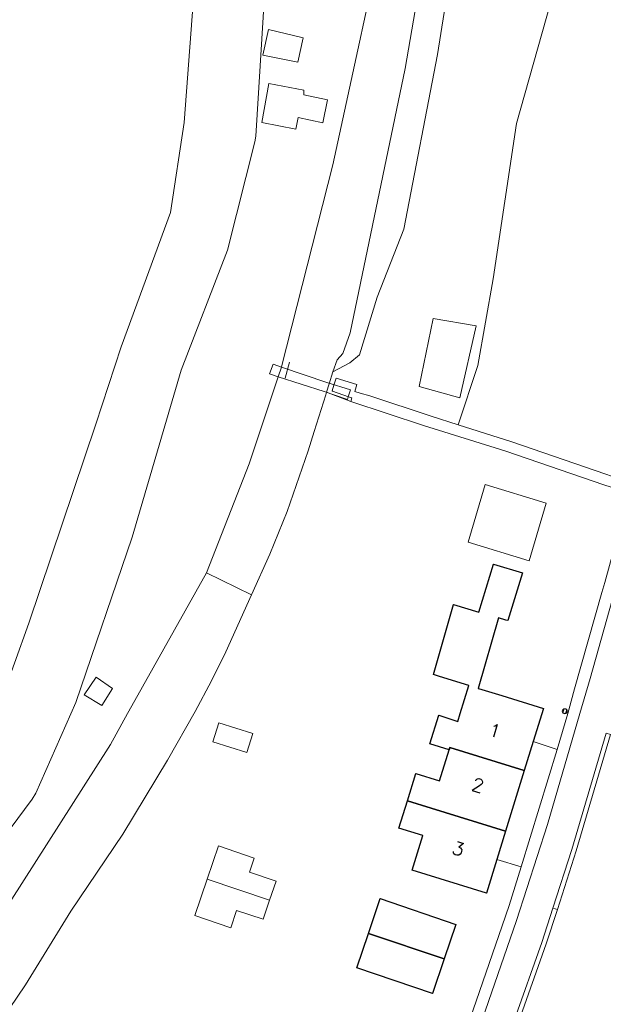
# Model space of a CAD drawing. Header units: metres. Extents: x 105376 to 107446, y 444190 to 447356.
# Tile 71 of 90: x 107212 to 107270, y 445971 to 446069. Entities that reach past the tile are written whole.
import ezdxf
from ezdxf.enums import TextEntityAlignment as Align

# ---------------------------------------------------------------- set-up
doc = ezdxf.new("R2010")
doc.units = ezdxf.units.M
doc.header["$MEASUREMENT"] = 0
for name, color, linetype, lineweight in [('begroeid terreindeel kenmerkpunt', 3, 'Continuous', 0), ('huisnummerreeks BGT', 7, 'Continuous', 0), ('kunstwerkdeel plus 1 vlak', 4, 'Continuous', 0), ('onbegroeid terreindeel vlak', 5, 'Continuous', 0), ('ondersteunend waterdeel vlak', 4, 'Continuous', 0), ('ondersteunend wegdeel vlak', 2, 'Continuous', 0), ('overig bouwwerk IMGEO uitbreiding populatie vlak', 7, 'Continuous', 0), ('overig bouwwerk vlak', 7, 'Continuous', 0), ('pand vlak gecombineerd BAG en BGT', 1, 'Continuous', 30), ('s_rioolkast', 7, 'Continuous', 0), ('scheiding lijn', 7, 'Continuous', 0), ('vlak riool kast', 7, 'Continuous', 0), ('waterdeel vlak', 4, 'Continuous', 0), ('wegdeel vlak', 2, 'Continuous', 0)]:
    doc.layers.add(name, color=color, linetype=linetype, lineweight=lineweight)
doc.styles.get("Standard").update_dxf_attribs({"font": 'romans.shx'})

msp = doc.modelspace()

# ---------------------------------------------------------------- linework, layer by layer
at = {"layer": 'begroeid terreindeel kenmerkpunt', "flags": 128}
for points in [[(107209.567, 446001.034), (107212.477, 446009.056), (107219.162, 446028.954), (107221.7, 446036.67), (107226.634, 446050.111), (107228.01, 446059.134), (107230.64, 446094.17), (107231.718, 446130.187), (107230.71, 446150), (107226.328, 446172.545), (107224.558, 446177.838), (107220.729, 446188.606), (107215.155, 446202.914), (107210.405, 446213.876)], [(107209.567, 446001.034), (107212.477, 446009.056), (107219.162, 446028.954), (107221.7, 446036.67), (107226.634, 446050.111), (107228.01, 446059.134), (107230.64, 446094.17), (107231.718, 446130.187), (107230.71, 446150), (107226.328, 446172.545), (107224.558, 446177.838), (107220.729, 446188.606), (107215.155, 446202.914), (107210.405, 446213.876)], [(107234.161, 446167.184), (107236.596, 446153.104), (107238.08, 446135.07), (107238.48, 446111.368), (107236.227, 446074.564), (107235.168, 446057.759), (107235.085, 446057.173), (107232.333, 446046.344), (107227.692, 446034.367), (107222.818, 446017.647), (107217.173, 446001.13), (107213.176, 445992.045), (107212.813, 445991.449), (107208.355, 445985.514)], [(107234.161, 446167.184), (107236.596, 446153.104), (107238.08, 446135.07), (107238.48, 446111.368), (107236.227, 446074.564), (107235.168, 446057.759), (107235.085, 446057.173), (107232.333, 446046.344), (107227.692, 446034.367), (107222.818, 446017.647), (107217.173, 446001.13), (107213.176, 445992.045), (107212.813, 445991.449), (107208.355, 445985.514)]]:
    msp.add_lwpolyline(points, dxfattribs=at)
at = {"layer": 'kunstwerkdeel plus 1 vlak', "flags": 128}
msp.add_lwpolyline([(107236.911, 446034.935), (107237.736, 446034.648), (107242.283, 446033.116), (107244.641, 446032.373), (107244.43, 446031.7), (107244.344, 446031.423), (107242.015, 446032.216), (107237.416, 446033.687), (107236.56, 446033.986)], close=True, dxfattribs=at)
msp.add_lwpolyline([(107236.911, 446034.935), (107237.736, 446034.648), (107242.283, 446033.116), (107244.641, 446032.373), (107244.43, 446031.7), (107244.344, 446031.423), (107242.015, 446032.216), (107237.416, 446033.687), (107236.56, 446033.986)], close=True, dxfattribs=at)
at = {"layer": 'onbegroeid terreindeel vlak', "flags": 128}
for points in [[(107261.14, 446167.63), (107259.57, 446148.54), (107256.81, 446124.7), (107254.71, 446113), (107252.15, 446098.6), (107248.64, 446081.46), (107242.87, 446054.9), (107237.75, 446034.69), (107237.736, 446034.648), (107237.416, 446033.687), (107234.52, 446024.99), (107230.25, 446014.07), (107222.77, 446000.79), (107222.332, 446000), (107220.63, 445996.93), (107210.52, 445981.09)], [(107261.14, 446167.63), (107259.57, 446148.54), (107256.81, 446124.7), (107254.71, 446113), (107252.15, 446098.6), (107248.64, 446081.46), (107242.87, 446054.9), (107237.75, 446034.69), (107237.736, 446034.648), (107237.416, 446033.687), (107234.52, 446024.99), (107230.25, 446014.07), (107222.77, 446000.79), (107222.332, 446000), (107220.63, 445996.93), (107210.52, 445981.09)], [(107208.355, 445985.514), (107212.813, 445991.449), (107213.176, 445992.045), (107217.173, 446001.13), (107222.818, 446017.647), (107227.692, 446034.367), (107232.333, 446046.344), (107235.085, 446057.173), (107235.168, 446057.759), (107236.227, 446074.564), (107238.48, 446111.368), (107238.08, 446135.07), (107236.596, 446153.104), (107234.161, 446167.184)], [(107208.355, 445985.514), (107212.813, 445991.449), (107213.176, 445992.045), (107217.173, 446001.13), (107222.818, 446017.647), (107227.692, 446034.367), (107232.333, 446046.344), (107235.085, 446057.173), (107235.168, 446057.759), (107236.227, 446074.564), (107238.48, 446111.368), (107238.08, 446135.07), (107236.596, 446153.104), (107234.161, 446167.184)], [(107204.87, 445962.163), (107212.13, 445972.868), (107216.655, 445980.243), (107221.868, 445987.957), (107226.323, 445995.358), (107229.093, 446000.227), (107230.735, 446003.293), (107232.162, 446006.18), (107234.736, 446011.878), (107236.571, 446015.942), (107238.308, 446020.211), (107240.424, 446026.274), (107241.022, 446028.225), (107242.176, 446031.898), (107242.25, 446032.136), (107244.675, 446031.204), (107251.947, 446028.812), (107260.175, 446026.25), (107270.01, 446022.869)], [(107270.11, 446013.13), (107269.78, 446012.11), (107267.05, 446002.49), (107266.5, 446000.39), (107266.386, 446000), (107265.34, 445996.41), (107262.931, 445997.199), (107263.955, 446000.516), (107259.799, 446001.799), (107257.459, 446002.521), (107257.433, 446002.529), (107259.452, 446009.586), (107260.207, 446009.362), (107260.38, 446009.311), (107261.85, 446014.09), (107258.964, 446014.944), (107257.494, 446010.165), (107254.953, 446010.917), (107252.95, 446003.913), (107253.564, 446003.723), (107256.504, 446002.816), (107255.633, 446000), (107255.394, 445999.224), (107253.5, 445999.86), (107252.59, 445996.98), (107254.514, 445996.369), (107253.556, 445993.264), (107251.191, 445994.019), (107250.348, 445991.294), (107249.496, 445988.543), (107251.875, 445987.814), (107250.803, 445984.336), (107258.25, 445982.03), (107259.29, 445985.4), (107261.71, 445984.67), (107260.53, 445980.82), (107259.81, 445978.79), (107256.6, 445969.41)]]:
    msp.add_lwpolyline(points, dxfattribs=at)
for points in [[(107257.222, 446038.792), (107255.587, 446031.572), (107251.516, 446032.733), (107252.93, 446039.525)], [(107257.222, 446038.792), (107255.587, 446031.572), (107251.516, 446032.733), (107252.93, 446039.525)], [(107256.411, 446017.134), (107262.513, 446015.296), (107264.241, 446021.062), (107258.139, 446022.901)], [(107262.931, 445997.199), (107265.34, 445996.41), (107261.71, 445984.67), (107259.29, 445985.4), (107260.17, 445988.251), (107262.039, 445994.309)], [(107262.931, 445997.199), (107265.34, 445996.41), (107261.71, 445984.67), (107259.29, 445985.4), (107260.17, 445988.251), (107262.039, 445994.309)], [(107255.184, 445978.929), (107247.629, 445981.499), (107246.455, 445978.025), (107245.296, 445974.593), (107252.842, 445972.012), (107254.014, 445975.472)]]:
    msp.add_lwpolyline(points, close=True, dxfattribs=at)
at = {"layer": 'ondersteunend waterdeel vlak', "flags": 128}
msp.add_lwpolyline([(107268.689, 446169.624), (107267.617, 446144.974), (107265.024, 446128.114), (107263.501, 446116.553), (107262.39, 446107.918), (107260.595, 446099.398), (107258.127, 446091.049), (107255.368, 446078.56), (107253.344, 446065.93), (107249.991, 446048.469), (107247.31, 446041.653), (107245.538, 446035.882), (107244.591, 446035.078), (107242.886, 446034.187), (107243.321, 446035.374), (107243.867, 446036.025), (107244.624, 446038.091), (107250.13, 446064.529), (107252.328, 446077.328), (107255.451, 446089.934), (107261.488, 446118.746), (107265.287, 446148.948), (107267.719, 446178.786)], dxfattribs=at)
msp.add_lwpolyline([(107268.689, 446169.624), (107267.617, 446144.974), (107265.024, 446128.114), (107263.501, 446116.553), (107262.39, 446107.918), (107260.595, 446099.398), (107258.127, 446091.049), (107255.368, 446078.56), (107253.344, 446065.93), (107249.991, 446048.469), (107247.31, 446041.653), (107245.538, 446035.882), (107244.591, 446035.078), (107242.886, 446034.187), (107243.321, 446035.374), (107243.867, 446036.025), (107244.624, 446038.091), (107250.13, 446064.529), (107252.328, 446077.328), (107255.451, 446089.934), (107261.488, 446118.746), (107265.287, 446148.948), (107267.719, 446178.786)], dxfattribs=at)
at = {"layer": 'ondersteunend wegdeel vlak', "flags": 128}
for points in [[(107265.539, 446074.146), (107261.249, 446059.021), (107258.932, 446043.499), (107257.389, 446034.805), (107255.417, 446028.884), (107252.709, 446029.742), (107246.587, 446031.789), (107245.605, 446032.059), (107245.079, 446032.23), (107245.272, 446032.924), (107243.215, 446033.561), (107242.992, 446032.839), (107242.824, 446032.297), (107242.853, 446032.239), (107244.435, 446031.698), (107244.788, 446031.577), (107244.675, 446031.204), (107242.25, 446032.136), (107242.517, 446032.996), (107242.886, 446034.187), (107244.591, 446035.078), (107245.538, 446035.882), (107247.31, 446041.653), (107249.991, 446048.469), (107253.344, 446065.93), (107255.368, 446078.56)], [(107282.18, 446072.15), (107281.707, 446067.402), (107280.704, 446062.124), (107279.504, 446055.668), (107279.043, 446053.474), (107278.743, 446052.047), (107278.014, 446047.534), (107277.095, 446041.845), (107275.426, 446035.336), (107273.673, 446029.745), (107272.589, 446027.826), (107271.754, 446026.407), (107270.774, 446023.76), (107270.193, 446023.936), (107260.775, 446027.186), (107255.417, 446028.884), (107257.389, 446034.805), (107258.932, 446043.499), (107261.249, 446059.021), (107265.539, 446074.146)], [(107282.18, 446072.15), (107281.707, 446067.402), (107280.704, 446062.124), (107279.504, 446055.668), (107279.043, 446053.474), (107278.743, 446052.047), (107278.014, 446047.534), (107277.095, 446041.845), (107275.426, 446035.336), (107273.673, 446029.745), (107272.589, 446027.826), (107271.754, 446026.407), (107270.774, 446023.76), (107270.193, 446023.936), (107260.775, 446027.186), (107255.417, 446028.884), (107257.389, 446034.805), (107258.932, 446043.499), (107261.249, 446059.021), (107265.539, 446074.146)]]:
    msp.add_lwpolyline(points, dxfattribs=at)
for points in [[(107257.222, 446038.792), (107252.93, 446039.525), (107251.516, 446032.733), (107255.587, 446031.572)], [(107264.9, 445980.55), (107266.79, 445986.42), (107270.226, 445998.063), (107270.677, 445997.93), (107267.239, 445986.281), (107265.347, 445980.406)], [(107264.9, 445980.55), (107266.79, 445986.42), (107270.226, 445998.063), (107270.677, 445997.93), (107267.239, 445986.281), (107265.347, 445980.406)], [(107261.03, 445969.31), (107263.78, 445977.12), (107264.9, 445980.55), (107265.347, 445980.406), (107264.223, 445976.964), (107261.473, 445969.154), (107260.192, 445965.57), (107259.75, 445965.73)], [(107261.03, 445969.31), (107263.78, 445977.12), (107264.9, 445980.55), (107265.347, 445980.406), (107264.223, 445976.964), (107261.473, 445969.154), (107260.192, 445965.57), (107259.75, 445965.73)]]:
    msp.add_lwpolyline(points, close=True, dxfattribs=at)
at = {"layer": 'overig bouwwerk IMGEO uitbreiding populatie vlak', "flags": 128}
for points in [[(107236.46, 446068.41), (107239.922, 446067.602), (107239.385, 446065.161), (107235.89, 446065.86)], [(107236.46, 446068.41), (107239.922, 446067.602), (107239.385, 446065.161), (107235.89, 446065.86)], [(107239.403, 446059.615), (107239.181, 446058.461), (107235.764, 446059.127), (107236.474, 446063.032), (107239.98, 446062.366), (107239.98, 446061.878), (107242.332, 446061.39), (107241.888, 446059.082)], [(107239.403, 446059.615), (107239.181, 446058.461), (107235.764, 446059.127), (107236.474, 446063.032), (107239.98, 446062.366), (107239.98, 446061.878), (107242.332, 446061.39), (107241.888, 446059.082)], [(107220.846, 446002.53), (107219.776, 446000.8), (107217.996, 446001.89), (107219.196, 446003.65)], [(107220.846, 446002.53), (107219.776, 446000.8), (107217.996, 446001.89), (107219.196, 446003.65)], [(107231.478, 445999.088), (107234.88, 445998.015), (107234.281, 445996.115), (107230.879, 445997.187)], [(107231.478, 445999.088), (107234.88, 445998.015), (107234.281, 445996.115), (107230.879, 445997.187)], [(107230.316, 445983.451), (107231.439, 445986.774), (107235.023, 445985.563), (107234.545, 445984.146), (107237.201, 445983.248), (107236.554, 445981.335)], [(107230.316, 445983.451), (107231.439, 445986.774), (107235.023, 445985.563), (107234.545, 445984.146), (107237.201, 445983.248), (107236.554, 445981.335)], [(107229.083, 445979.8), (107230.316, 445983.451), (107236.554, 445981.335), (107235.91, 445979.43), (107233.255, 445980.328), (107232.668, 445978.589)], [(107229.083, 445979.8), (107230.316, 445983.451), (107236.554, 445981.335), (107235.91, 445979.43), (107233.255, 445980.328), (107232.668, 445978.589)]]:
    msp.add_lwpolyline(points, close=True, dxfattribs=at)
at = {"layer": 'overig bouwwerk vlak', "flags": 128}
msp.add_lwpolyline([(107256.411, 446017.134), (107258.139, 446022.901), (107264.241, 446021.062), (107262.513, 446015.296)], close=True, dxfattribs=at)
msp.add_lwpolyline([(107256.411, 446017.134), (107258.139, 446022.901), (107264.241, 446021.062), (107262.513, 446015.296)], close=True, dxfattribs=at)
at = {"layer": 'pand vlak gecombineerd BAG en BGT', "flags": 128}
for points in [[(107257.433, 446002.529), (107257.459, 446002.521), (107259.799, 446001.799), (107263.955, 446000.516), (107262.931, 445997.199), (107262.039, 445994.309), (107254.59, 445996.615), (107254.514, 445996.369), (107252.59, 445996.98), (107253.5, 445999.86), (107255.394, 445999.224), (107255.633, 446000), (107256.504, 446002.816), (107253.564, 446003.723), (107252.95, 446003.913), (107254.953, 446010.917), (107257.494, 446010.165), (107258.964, 446014.944), (107261.85, 446014.09), (107260.38, 446009.311), (107260.207, 446009.362), (107259.452, 446009.586)], [(107257.433, 446002.529), (107257.459, 446002.521), (107259.799, 446001.799), (107263.955, 446000.516), (107262.931, 445997.199), (107262.039, 445994.309), (107254.59, 445996.615), (107254.514, 445996.369), (107252.59, 445996.98), (107253.5, 445999.86), (107255.394, 445999.224), (107255.633, 446000), (107256.504, 446002.816), (107253.564, 446003.723), (107252.95, 446003.913), (107254.953, 446010.917), (107257.494, 446010.165), (107258.964, 446014.944), (107261.85, 446014.09), (107260.38, 446009.311), (107260.207, 446009.362), (107259.452, 446009.586)], [(107260.17, 445988.251), (107252.718, 445990.547), (107250.348, 445991.294), (107251.191, 445994.019), (107253.556, 445993.264), (107254.514, 445996.369), (107254.59, 445996.615), (107262.039, 445994.309)], [(107260.17, 445988.251), (107252.718, 445990.547), (107250.348, 445991.294), (107251.191, 445994.019), (107253.556, 445993.264), (107254.514, 445996.369), (107254.59, 445996.615), (107262.039, 445994.309)], [(107252.718, 445990.547), (107260.17, 445988.251), (107259.29, 445985.4), (107258.25, 445982.03), (107250.803, 445984.336), (107251.875, 445987.814), (107249.496, 445988.543), (107250.348, 445991.294)], [(107252.718, 445990.547), (107260.17, 445988.251), (107259.29, 445985.4), (107258.25, 445982.03), (107250.803, 445984.336), (107251.875, 445987.814), (107249.496, 445988.543), (107250.348, 445991.294)], [(107254.014, 445975.472), (107246.455, 445978.025), (107247.629, 445981.499), (107255.184, 445978.929)], [(107254.014, 445975.472), (107246.455, 445978.025), (107247.629, 445981.499), (107255.184, 445978.929)], [(107254.014, 445975.472), (107252.842, 445972.012), (107245.296, 445974.593), (107246.455, 445978.025)], [(107254.014, 445975.472), (107252.842, 445972.012), (107245.296, 445974.593), (107246.455, 445978.025)]]:
    msp.add_lwpolyline(points, close=True, dxfattribs=at)
at = {"layer": 's_rioolkast', "color": 7, "linetype": 'Continuous', "lineweight": 0, "flags": 128}
msp.add_lwpolyline([(107265.842, 446000.24, 1), (107266.342, 446000.24, 1)], format="xyb", close=True, dxfattribs=at)
at = {"layer": 'scheiding lijn'}
for p, q in [((107238.095, 446033.548), (107238.53, 446035.142)), ((107267.05, 446002.49), (107269.78, 446012.11)), ((107266.386, 446000), (107266.5, 446000.39)), ((107266.386, 446000), (107265.34, 445996.41)), ((107262.931, 445997.199), (107265.34, 445996.41)), ((107261.71, 445984.67), (107259.29, 445985.4)), ((107260.53, 445980.82), (107261.71, 445984.67))]:
    msp.add_line(p, q, dxfattribs=at)
at = {"layer": 'scheiding lijn', "flags": 128}
msp.add_lwpolyline([(107251.516, 446032.733), (107252.93, 446039.525), (107257.222, 446038.792), (107255.587, 446031.572)], close=True, dxfattribs=at)
at = {"layer": 'vlak riool kast', "flags": 128}
msp.add_lwpolyline([(107265.899, 446000.08), (107266.016, 446000.479), (107266.284, 446000.401), (107266.168, 446000.001)], close=True, dxfattribs=at)
msp.add_lwpolyline([(107265.899, 446000.08), (107266.016, 446000.479), (107266.284, 446000.401), (107266.168, 446000.001)], close=True, dxfattribs=at)
at = {"layer": 'waterdeel vlak', "flags": 128}
for points in [[(107206.81, 446144.444), (107230.71, 446150), (107231.718, 446130.187), (107230.64, 446094.17), (107228.01, 446059.134), (107226.634, 446050.111), (107221.7, 446036.67), (107219.162, 446028.954), (107212.477, 446009.056), (107209.567, 446001.034)], [(107206.81, 446144.444), (107230.71, 446150), (107231.718, 446130.187), (107230.64, 446094.17), (107228.01, 446059.134), (107226.634, 446050.111), (107221.7, 446036.67), (107219.162, 446028.954), (107212.477, 446009.056), (107209.567, 446001.034)], [(107252.328, 446077.328), (107250.13, 446064.529), (107244.624, 446038.091), (107243.867, 446036.025), (107243.321, 446035.374), (107242.886, 446034.187), (107242.517, 446032.996), (107242.25, 446032.136), (107242.176, 446031.898), (107241.022, 446028.225), (107240.424, 446026.274), (107238.308, 446020.211), (107236.571, 446015.942), (107234.736, 446011.878), (107230.25, 446014.07), (107234.52, 446024.99), (107237.416, 446033.687), (107237.736, 446034.648), (107237.75, 446034.69), (107242.87, 446054.9), (107248.64, 446081.46)], [(107252.328, 446077.328), (107250.13, 446064.529), (107244.624, 446038.091), (107243.867, 446036.025), (107243.321, 446035.374), (107242.886, 446034.187), (107242.517, 446032.996), (107242.25, 446032.136), (107242.176, 446031.898), (107241.022, 446028.225), (107240.424, 446026.274), (107238.308, 446020.211), (107236.571, 446015.942), (107234.736, 446011.878), (107230.25, 446014.07), (107234.52, 446024.99), (107237.416, 446033.687), (107237.736, 446034.648), (107237.75, 446034.69), (107242.87, 446054.9), (107248.64, 446081.46)], [(107185.15, 445944.18), (107204, 445971.52), (107210.52, 445981.09), (107220.63, 445996.93), (107222.332, 446000), (107222.77, 446000.79), (107230.25, 446014.07), (107234.736, 446011.878), (107232.162, 446006.18), (107230.735, 446003.293), (107229.093, 446000.227), (107226.323, 445995.358), (107221.868, 445987.957), (107216.655, 445980.243), (107212.13, 445972.868), (107204.87, 445962.163)], [(107185.15, 445944.18), (107204, 445971.52), (107210.52, 445981.09), (107220.63, 445996.93), (107222.332, 446000), (107222.77, 446000.79), (107230.25, 446014.07), (107234.736, 446011.878), (107232.162, 446006.18), (107230.735, 446003.293), (107229.093, 446000.227), (107226.323, 445995.358), (107221.868, 445987.957), (107216.655, 445980.243), (107212.13, 445972.868), (107204.87, 445962.163)]]:
    msp.add_lwpolyline(points, dxfattribs=at)
at = {"layer": 'wegdeel vlak', "flags": 128}
msp.add_lwpolyline([(107270.01, 446022.869), (107260.175, 446026.25), (107251.947, 446028.812), (107244.675, 446031.204), (107244.788, 446031.577), (107244.435, 446031.698), (107242.853, 446032.239), (107242.824, 446032.297), (107242.992, 446032.839), (107243.215, 446033.561), (107245.272, 446032.924), (107245.079, 446032.23), (107245.605, 446032.059), (107246.587, 446031.789), (107252.709, 446029.742), (107255.417, 446028.884), (107260.775, 446027.186), (107270.193, 446023.936), (107270.774, 446023.76), (107272.725, 446023.17), (107272.395, 446022.115)], close=True, dxfattribs=at)
msp.add_lwpolyline([(107270.01, 446022.869), (107260.175, 446026.25), (107251.947, 446028.812), (107244.675, 446031.204), (107244.788, 446031.577), (107244.435, 446031.698), (107242.853, 446032.239), (107242.824, 446032.297), (107242.992, 446032.839), (107243.215, 446033.561), (107245.272, 446032.924), (107245.079, 446032.23), (107245.605, 446032.059), (107246.587, 446031.789), (107252.709, 446029.742), (107255.417, 446028.884), (107260.775, 446027.186), (107270.193, 446023.936), (107270.774, 446023.76), (107272.725, 446023.17), (107272.395, 446022.115)], close=True, dxfattribs=at)
for points in [[(107256.6, 445969.41), (107259.81, 445978.79), (107260.53, 445980.82), (107261.71, 445984.67), (107265.34, 445996.41), (107266.386, 446000), (107266.5, 446000.39), (107267.05, 446002.49), (107269.78, 446012.11), (107270.11, 446013.13), (107271.3, 446017.49), (107272.395, 446022.115), (107273.627, 446021.708), (107273.33, 446020.25), (107268.62, 446003.5), (107267.599, 446000), (107264.37, 445988.93), (107261.27, 445979.3), (107256.6, 445965.8)], [(107256.6, 445969.41), (107259.81, 445978.79), (107260.53, 445980.82), (107261.71, 445984.67), (107265.34, 445996.41), (107266.386, 446000), (107266.5, 446000.39), (107267.05, 446002.49), (107269.78, 446012.11), (107270.11, 446013.13), (107271.3, 446017.49), (107272.395, 446022.115), (107273.627, 446021.708), (107273.33, 446020.25), (107268.62, 446003.5), (107267.599, 446000), (107264.37, 445988.93), (107261.27, 445979.3), (107256.6, 445965.8)], [(107256.6, 445965.8), (107261.27, 445979.3), (107264.37, 445988.93), (107267.599, 446000), (107268.62, 446003.5), (107273.33, 446020.25)], [(107256.6, 445965.8), (107261.27, 445979.3), (107264.37, 445988.93), (107267.599, 446000), (107268.62, 446003.5), (107273.33, 446020.25)], [(107270.226, 445998.063), (107266.79, 445986.42), (107264.9, 445980.55), (107263.78, 445977.12), (107261.03, 445969.31)], [(107270.226, 445998.063), (107266.79, 445986.42), (107264.9, 445980.55), (107263.78, 445977.12), (107261.03, 445969.31)], [(107261.473, 445969.154), (107264.223, 445976.964), (107265.347, 445980.406), (107267.239, 445986.281), (107270.677, 445997.93)], [(107261.473, 445969.154), (107264.223, 445976.964), (107265.347, 445980.406), (107267.239, 445986.281), (107270.677, 445997.93)]]:
    msp.add_lwpolyline(points, dxfattribs=at)

# ---------------------------------------------------------------- texts
at = {"layer": 'huisnummerreeks BGT'}
for s, rotation, p in [('1', 342.9, (107259.082, 445998.292)), ('2', 342.9, (107257.401, 445992.845)), ('3', 343, (107255.438, 445986.482))]:
    msp.add_text(s, height=1.323, rotation=rotation, dxfattribs=at).set_placement(p, align=Align.MIDDLE_CENTER)

doc.saveas('drawing.dxf')
